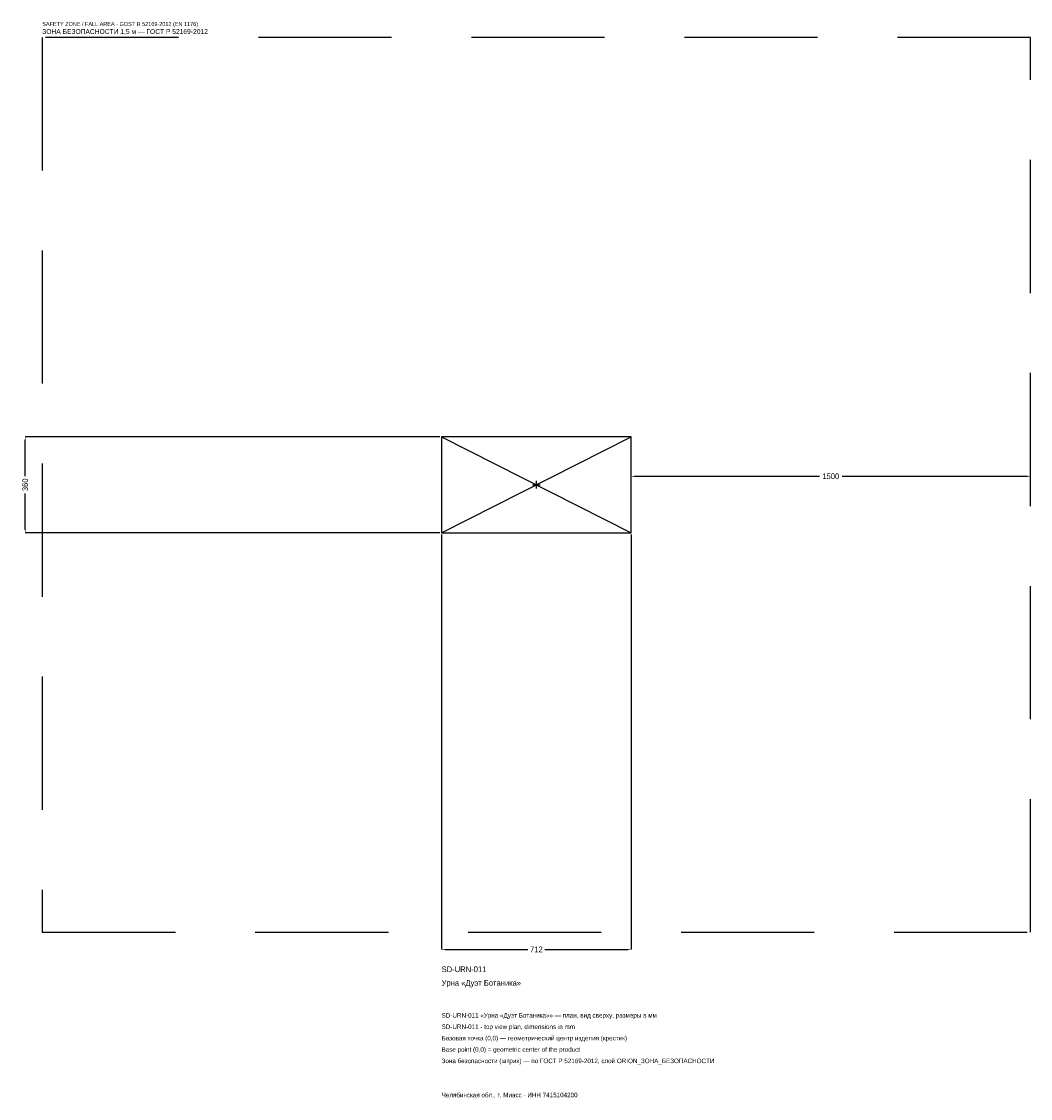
# Model space of a CAD drawing. Header units: metres. Extents: x -1934 to 1856, y -2304 to 1739.
import ezdxf

# ---------------------------------------------------------------- set-up
doc = ezdxf.new("R2010")
doc.units = ezdxf.units.M
doc.linetypes.add('DASHED', pattern=[800, 500, -300])
for name, color, linetype in [('ORION_ДАННЫЕ', 3, 'Continuous'), ('ORION_ЗОНА_БЕЗОПАСНОСТИ', 1, 'Continuous'), ('ORION_КОНТУР', 7, 'Continuous'), ('ORION_РАЗМЕРЫ', 8, 'Continuous')]:
    doc.layers.add(name, color=color, linetype=linetype)
doc.dimstyles.new('ORION', dxfattribs={"dimtxt": 21.36, "dimasz": 12.816, "dimexe": 1.25, "dimexo": 6.408, "dimtad": 1, "dimdec": 0, "dimcen": 2.5, "dimazin": 3, "dimtfac": 1, "dimtmove": 0, "dimatfit": 3, "dimarcsym": 0})

# ---------------------------------------------------------------- blocks, each defined once
blk = doc.blocks.new('_CLOSEDFILLED')
at = {"color": 0, "linetype": 'BYBLOCK'}
blk.add_solid([(-1, 0.16), (0, 0), (-1, -0.16)], dxfattribs=at)
blk = doc.blocks.new('*D1')
for p, q in [((-356, -186.408), (-356, -1744.08)), ((356, -186.408), (356, -1744.08)), ((-343.184, -1744.08), (-32.04, -1744.08)), ((32.04, -1744.08), (343.184, -1744.08))]:
    blk.add_line(p, q)
at = {"layer": 'Defpoints'}
for p in [(-356, -180), (356, -180), (-356, -1744.08)]:
    blk.add_point(p, dxfattribs=at)
at = {"layer": 'ORION_РАЗМЕРЫ', "xscale": 12.815999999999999, "yscale": 12.815999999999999, "rotation": 180}
blk.add_blockref('_CLOSEDFILLED', (-356, -1744.08), dxfattribs=at)
at = {"layer": 'ORION_РАЗМЕРЫ', "xscale": 12.815999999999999, "yscale": 12.815999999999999}
blk.add_blockref('_CLOSEDFILLED', (356, -1744.08), dxfattribs=at)
at = {"layer": 'ORION_РАЗМЕРЫ', "insert": (0, -1744.08), "char_height": 21.36, "attachment_point": 5}
blk.add_mtext('712', dxfattribs=at)
blk = doc.blocks.new('*D2')
for p, q in [((-362.408, 180), (-1920.08, 180)), ((-1920.08, 32.04), (-1920.08, 167.184)), ((-1920.08, -167.184), (-1920.08, -32.04)), ((-362.408, -180), (-1920.08, -180))]:
    blk.add_line(p, q)
at = {"layer": 'Defpoints'}
for p in [(-356, 180), (-1920.08, -180), (-356, -180)]:
    blk.add_point(p, dxfattribs=at)
at = {"layer": 'ORION_РАЗМЕРЫ', "xscale": 12.815999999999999, "yscale": 12.815999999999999}
for p, rotation in [((-1920.08, 180), 90), ((-1920.08, -180), 270)]:
    blk.add_blockref('_CLOSEDFILLED', p, dxfattribs=dict(at, rotation=rotation))
at = {"layer": 'ORION_РАЗМЕРЫ', "insert": (-1920.08, 0), "char_height": 21.36, "attachment_point": 5, "rotation": 90}
blk.add_mtext('360', dxfattribs=at)
blk = doc.blocks.new('*D3')
for p, q in [((356, 6.408), (356, 32.04)), ((368.816, 32.04), (1063.28, 32.04)), ((1148.72, 32.04), (1843.184, 32.04)), ((1856, 6.408), (1856, 32.04))]:
    blk.add_line(p, q)
at = {"layer": 'Defpoints'}
for p in [(356, 32.04), (356, 0), (1856, 0)]:
    blk.add_point(p, dxfattribs=at)
at = {"layer": 'ORION_РАЗМЕРЫ', "xscale": 12.815999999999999, "yscale": 12.815999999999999, "rotation": 180}
blk.add_blockref('_CLOSEDFILLED', (356, 32.04), dxfattribs=at)
at = {"layer": 'ORION_РАЗМЕРЫ', "xscale": 12.815999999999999, "yscale": 12.815999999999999}
blk.add_blockref('_CLOSEDFILLED', (1856, 32.04), dxfattribs=at)
at = {"layer": 'ORION_РАЗМЕРЫ', "insert": (1106, 32.04), "char_height": 21.36, "attachment_point": 5}
blk.add_mtext('1500', dxfattribs=at)
blk = doc.blocks.new('ОРИОН SD-URN-011 Урна Дуэт Ботаника')
at = {"layer": 'ORION_ЗОНА_БЕЗОПАСНОСТИ', "linetype": 'DASHED'}
blk.add_lwpolyline([(-1856, -1680), (1856, -1680), (1856, 1680), (-1856, 1680)], close=True, dxfattribs=at)
at = {"layer": 'ORION_КОНТУР'}
for p, q in [((-356, -180), (356, 180)), ((-356, 180), (356, -180))]:
    blk.add_line(p, q, dxfattribs=at)
blk.add_lwpolyline([(-356, -180), (356, -180), (356, 180), (-356, 180)], close=True, dxfattribs=at)
at = {"layer": 'ORION_РАЗМЕРЫ'}
for p, q in [((-14.4, 0), (14.4, 0)), ((0, -14.4), (0, 14.4))]:
    blk.add_line(p, q, dxfattribs=at)
at = {"layer": 'ORION_ДАННЫЕ'}
for tag, p in [('АРТИКУЛ', (-356, -1829.52)), ('НАИМЕНОВАНИЕ', (-356, -1880.784))]:
    blk.add_attdef(tag, p, '', height=21.36, dxfattribs=at)
at = {"layer": 'ORION_ДАННЫЕ', "flags": 1}
for tag, p in [('ПРОИЗВОДИТЕЛЬ', (-356, -1932.048)), ('ТЕЛЕФОН', (-356, -1983.312)), ('САЙТ', (-356, -2085.84)), ('АДРЕС', (-356, -2137.104)), ('РЕКВИЗИТЫ', (-356, -2188.368)), ('ГАБАРИТЫ', (-356, -2239.632)), ('ЗОНА_БЕЗОПАСНОСТИ', (-356, -2290.896))]:
    blk.add_attdef(tag, p, '', height=21.36, dxfattribs=at)
at = {"layer": 'ORION_ЗОНА_БЕЗОПАСНОСТИ', "color": 1}
for s, height, p in [('SAFETY ZONE / FALL AREA - GOST R 52169-2012 (EN 1176)', 14.952, (-1856, 1722.72)), ('ЗОНА БЕЗОПАСНОСТИ 1,5 м — ГОСТ Р 52169-2012', 18.156, (-1856, 1692.816))]:
    blk.add_text(s, height=height, dxfattribs=at).set_placement(p)
at = {"layer": 'ORION_РАЗМЕРЫ'}
dim = blk.add_linear_dim(base=(-1920.08, -180), p1=(-356, -180), p2=(-356, 180), angle=90, dimstyle='ORION', dxfattribs=at)
dim.commit()
dim.dimension.update_dxf_attribs({"geometry": '*D2', "text_midpoint": (-1920.08, 0)})
for base, p1, p2, picture, middle in [((356, 32.04), (356, 0), (1856, 0), '*D3', (1106, 32.04)), ((-356, -1744.08), (-356, -180), (356, -180), '*D1', (0, -1744.08))]:
    dim = blk.add_linear_dim(base=base, p1=p1, p2=p2, dimstyle='ORION', dxfattribs=at)
    dim.commit()
    dim.dimension.update_dxf_attribs({"geometry": picture, "text_midpoint": middle})

msp = doc.modelspace()

# ---------------------------------------------------------------- block references
msp.add_blockref('ОРИОН SD-URN-011 Урна Дуэт Ботаника', (0, 0)).add_auto_attribs({'АРТИКУЛ': 'SD-URN-011', 'НАИМЕНОВАНИЕ': 'Урна «Дуэт Ботаника»'})

# ---------------------------------------------------------------- texts
at = {"layer": 'ORION_ДАННЫЕ', "color": 3}
for s, p in [('SD-URN-011 «Урна «Дуэт Ботаника»» — план, вид сверху, размеры в мм', (-356, -2000.4)), ('SD-URN-011 - top view plan, dimensions in mm', (-356, -2043.12)), ('Челябинская обл., г. Миасс · ИНН 7415104200', (-356, -2299.44))]:
    msp.add_text(s, height=17.088, dxfattribs=at).set_placement(p)
at = {"layer": 'ORION_ДАННЫЕ', "color": 7}
for s, p in [('Базовая точка (0,0) — геометрический центр изделия (крестик)', (-356, -2085.84)), ('Base point (0,0) = geometric center of the product', (-356, -2128.56))]:
    msp.add_text(s, height=17.088, dxfattribs=at).set_placement(p)
at = {"layer": 'ORION_ДАННЫЕ', "color": 1}
msp.add_text('Зона безопасности (штрих) — по ГОСТ Р 52169-2012, слой ORION_ЗОНА_БЕЗОПАСНОСТИ', height=17.088, dxfattribs=at).set_placement((-356, -2171.28))

doc.saveas('drawing.dxf')
